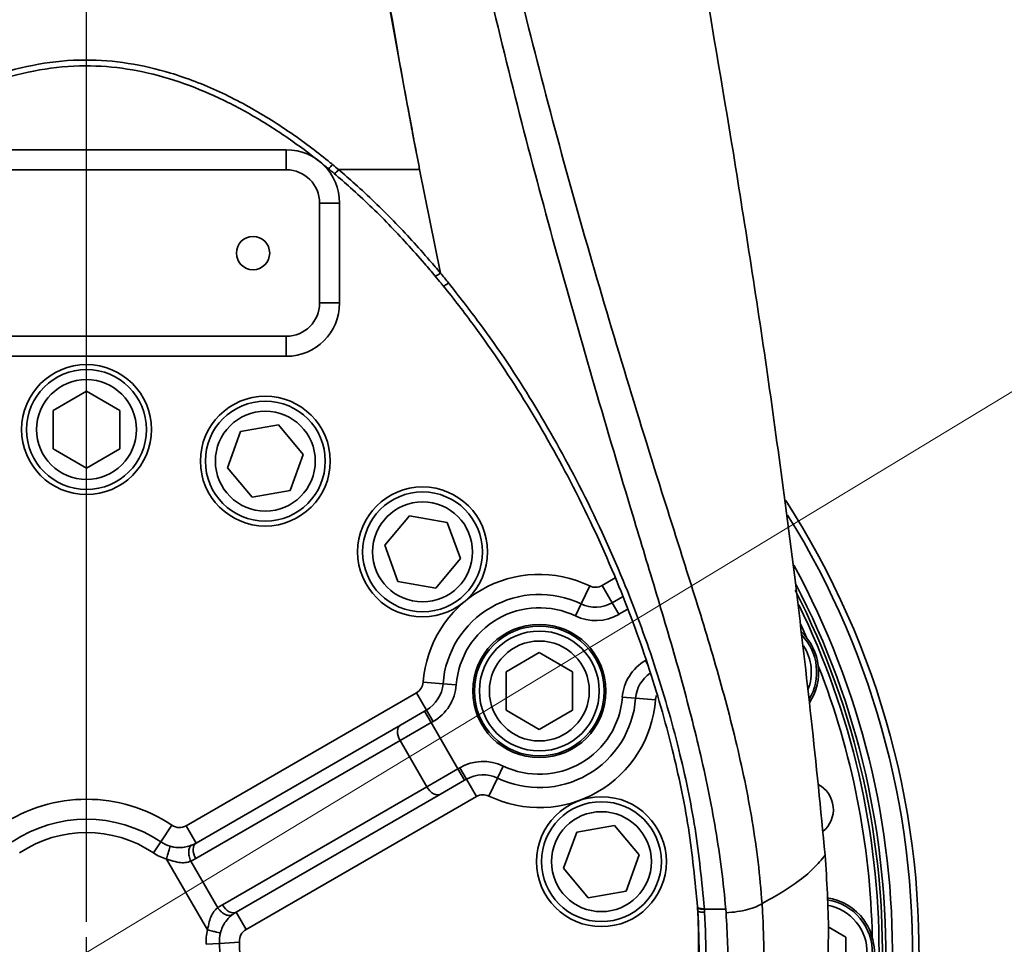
# Model space of a CAD drawing. Header units: millimetres. Extents: x -8713 to 3261, y -18743 to -8704.
# Tile 65 of 133: x -4075 to -3927, y -12167 to -12028. Entities that reach past the tile are written whole.
import ezdxf

# ---------------------------------------------------------------- set-up
doc = ezdxf.new("R2010")
doc.units = ezdxf.units.MM
doc.header["$LTSCALE"] = 10
doc.header["$PDSIZE"] = -1
doc.linetypes.add('CENTER', pattern=[50.8, 31.75, -6.35, 6.35, -6.35])
doc.layers.get('Defpoints').update_dxf_attribs({"true_color": 0x5e5e5e})
doc.layers.add('2细线层', color=4, linetype='Continuous', lineweight=13)
doc.layers.add('中心线层', color=1, linetype='CENTER')
doc.layers.add('细实线层', color=7, linetype='Continuous')
doc.dimstyles.new('ISO-25', dxfattribs={"dimscale": 20, "dimtxt": 4, "dimasz": 3.05, "dimexe": 3, "dimexo": 0.625, "dimtad": 1, "dimdec": 0, "dimtxsty": 'Standard', "dimcen": 2.5, "dimclrd": 1, "dimclre": 1, "dimclrt": 4, "dimadec": 1, "dimazin": 2, "dimtfac": 1, "dimtdec": 0, "dimtmove": 0, "dimatfit": 0, "dimfxl": 1, "dimarcsym": 0})

# ---------------------------------------------------------------- blocks, each defined once
blk = doc.blocks.new('*U220')
at = {"color": 0, "linetype": 'CENTER', "transparency": 16777216}
blk.add_line((0, 4.6), (0, 892.24), dxfattribs=at)
at = {"color": 0, "linetype": 'Continuous', "transparency": 16777216}
blk.add_line((0, -2.3), (0, 2.3), dxfattribs=at)
blk = doc.blocks.new('*D246')
at = {"color": 1, "lineweight": -2, "transparency": 16777216}
for p, q in [((-4077.61, -10461.64), (-6177.95, -10461.64)), ((-6117.95, -12597.36), (-6117.95, -10522.64)), ((-4037.61, -12658.36), (-6177.95, -12658.36))]:
    blk.add_line(p, q, dxfattribs=at)
at = {"color": 1, "lineweight": 20, "transparency": 16777216}
for points in [[(-6128.12, -10522.64), (-6107.78, -10522.64), (-6117.95, -10461.64)], [(-6128.12, -12597.36), (-6107.78, -12597.36), (-6117.95, -12658.36)]]:
    blk.add_solid(points, dxfattribs=at)
at = {"layer": 'Defpoints', "color": 0, "lineweight": 20, "transparency": 16777216}
for p in [(-6117.95, -10461.64), (-4065.11, -10461.64), (-4025.11, -12658.36)]:
    blk.add_point(p, dxfattribs=at)
at = {"color": 4, "transparency": 16777216, "insert": (-6170.45, -11560), "char_height": 80, "attachment_point": 5, "rotation": 90}
blk.add_mtext('{\\fSimHei|b0|i0|c134|p49;2197}', dxfattribs=at)
blk = doc.blocks.new('*D248')
at = {"layer": 'Defpoints', "color": 0, "lineweight": 20, "transparency": 16777216}
for p in [(-4093.15, -11218.36), (-3002.37, -11218.36), (-3897.69, -11358.84), (-3704.6, -11510.99), (-3739.5, -12256)]:
    blk.add_point(p, dxfattribs=at)
at = {"layer": '中心线层', "color": 1, "lineweight": -2, "transparency": 16777216}
blk.add_arc((-3922.46, -11218.36), 364.82, 289.5913, 350.4087, dxfattribs=at)
at = {"layer": '中心线层', "color": 1, "lineweight": 20, "transparency": 16777216}
for points in [[(-3572.87, -11278.3), (-3552.61, -11280), (-3557.64, -11218.36)], [(-3797.53, -11571.89), (-3802.73, -11552.23), (-3859.11, -11577.64)]]:
    blk.add_solid(points, dxfattribs=at)
at = {"layer": '中心线层', "color": 4, "lineweight": 20, "transparency": 16777216, "insert": (-3683.55, -11418.83), "char_height": 80, "attachment_point": 5, "rotation": 50}
blk.add_mtext('80°', dxfattribs=at)
blk = doc.blocks.new('*D249')
at = {"layer": 'Defpoints', "color": 0, "linetype": 'ByBlock', "lineweight": 20, "transparency": 16777216}
for p in [(-4065.11, -11300.72), (-4065.11, -12080.72), (-4065.11, -12168.36), (-3637, -12296.53), (-3798.33, -12901.32)]:
    blk.add_point(p, dxfattribs=at)
at = {"layer": '中心线层', "color": 1, "linetype": 'ByBlock', "lineweight": -2, "transparency": 16777216}
blk.add_arc((-4065.11, -12168.36), 446.88, 297.8271, 82.1729, dxfattribs=at)
at = {"layer": '中心线层', "color": 1, "linetype": 'ByBlock', "lineweight": 20, "transparency": 16777216}
for points in [[(-4004.94, -11735.79), (-4003.55, -11715.51), (-4065.11, -11721.49)], [(-3852.38, -12572.86), (-3860.62, -12554.27), (-3912.27, -12588.29)]]:
    blk.add_solid(points, dxfattribs=at)
at = {"layer": '中心线层', "color": 4, "linetype": 'ByBlock', "lineweight": 20, "transparency": 16777216, "insert": (-3572.87, -12081.57), "char_height": 80, "attachment_point": 5, "rotation": 280}
blk.add_mtext('160°', dxfattribs=at)
blk = doc.blocks.new('*D250')
at = {"layer": 'Defpoints', "color": 0, "linetype": 'ByBlock', "lineweight": 20, "transparency": 16777216}
for p in [(-4065.11, -11300.72), (-4289.3, -11818.69), (-4065.11, -12080.72), (-4065.11, -12168.36), (-4837.51, -12276.92)]:
    blk.add_point(p, dxfattribs=at)
at = {"layer": '中心线层', "color": 1, "linetype": 'ByBlock', "lineweight": -2, "transparency": 16777216}
blk.add_arc((-4065.11, -12168.36), 415.37, 98.4219, 179.5781, dxfattribs=at)
at = {"layer": '中心线层', "color": 1, "linetype": 'ByBlock', "lineweight": 20, "transparency": 16777216}
for points in [[(-4126.69, -11747.33), (-4125.19, -11767.61), (-4065.11, -11752.99)], [(-4470.32, -12164.63), (-4490.61, -12165.98), (-4476.43, -12226.17)]]:
    blk.add_solid(points, dxfattribs=at)
at = {"layer": '中心线层', "color": 4, "linetype": 'ByBlock', "lineweight": 20, "transparency": 16777216, "insert": (-4418.21, -11861.41), "char_height": 80, "attachment_point": 5, "rotation": 49}
blk.add_mtext('98°', dxfattribs=at)
blk = doc.blocks.new('10')
at = {"color": 4}
for radius, start, end in [(1706.72, 290, 188), (337.19, 284.9347, 82.9347)]:
    blk.add_arc((0, 0), radius, start, end, dxfattribs=at)

msp = doc.modelspace()

# ---------------------------------------------------------------- linework, layer by layer
at = {"layer": '中心线层', "color": 2, "lineweight": 20}
for p, q in [((-4065.11, -11300.72), (-4065.11, -12080.72)), ((-3398.05, -11764.1), (-4065.11, -12168.36))]:
    msp.add_line(p, q, dxfattribs=at)
at = {"layer": '细实线层', "linetype": 'Continuous', "lineweight": 35}
for p, q in [((-4095.11, -12047.86), (-4035.11, -12047.86)), ((-4035.11, -12047.86), (-4035.11, -12050.86)), ((-4035.11, -12050.86), (-4095.11, -12050.86)), ((-4015.09, -12050.84), (-4011.98, -12066.36)), ((-4030.11, -12070.86), (-4030.11, -12055.86)), ((-4027.11, -12055.86), (-4030.11, -12055.86)), ((-4027.11, -12055.86), (-4027.11, -12070.86)), ((-4027.11, -12070.86), (-4030.11, -12070.86)), ((-4095.11, -12075.86), (-4035.11, -12075.86)), ((-4035.11, -12075.86), (-4035.11, -12078.86)), ((-4035.11, -12078.86), (-4095.11, -12078.86)), ((-4065.11, -12084.09), (-4070.11, -12086.98)), ((-4060.11, -12086.98), (-4065.11, -12084.09)), ((-4070.11, -12086.98), (-4070.11, -12092.75)), ((-4060.11, -12092.75), (-4060.11, -12086.98)), ((-4041.97, -12090.17), (-4043.94, -12095.6)), ((-4036.28, -12089.17), (-4041.97, -12090.17)), ((-4032.57, -12093.59), (-4036.28, -12089.17)), ((-4070.11, -12092.75), (-4065.11, -12095.64)), ((-4065.11, -12095.64), (-4060.11, -12092.75)), ((-4034.55, -12099.02), (-4032.57, -12093.59)), ((-4043.94, -12095.6), (-4040.23, -12100.02)), ((-4040.23, -12100.02), (-4034.55, -12099.02)), ((-3958.63, -12113.22), (-3960.2, -12100.87)), ((-4016.62, -12102.8), (-4020.33, -12107.23)), ((-4010.94, -12103.81), (-4016.62, -12102.8)), ((-4008.96, -12109.23), (-4010.94, -12103.81)), ((-4020.33, -12107.23), (-4018.36, -12112.65)), ((-4012.67, -12113.65), (-4008.96, -12109.23)), ((-3987.68, -12113.27), (-3985.72, -12112.14)), ((-4018.36, -12112.65), (-4012.67, -12113.65)), ((-3989.54, -12113.34), (-3990.84, -12116.04)), ((-3987.68, -12113.27), (-3986.18, -12115.87)), ((-3958.56, -12113.78), (-3958.63, -12113.22)), ((-3986.18, -12115.87), (-3984.62, -12114.97)), ((-3991.71, -12117.85), (-3990.84, -12116.04)), ((-3985.18, -12117.6), (-3986.18, -12115.87)), ((-3983.91, -12116.87), (-3985.18, -12117.6)), ((-3957.87, -12119.12), (-3956.99, -12121.1)), ((-3997.12, -12123.34), (-4002.12, -12126.23)), ((-3992.12, -12126.23), (-3997.12, -12123.34)), ((-3981.18, -12124.53), (-3980.86, -12125.08)), ((-4002.12, -12126.23), (-4002.12, -12132)), ((-3992.12, -12132), (-3992.12, -12126.23)), ((-4014.57, -12127.79), (-4011.58, -12128.02)), ((-4009.59, -12128.17), (-4011.58, -12128.02)), ((-4050.16, -12149.34), (-4015.57, -12129.37)), ((-4015.57, -12129.37), (-4014.07, -12131.97)), ((-3984.66, -12130.06), (-3982.66, -12130.21)), ((-3982.66, -12130.21), (-3979.67, -12130.44)), ((-4017.98, -12134.23), (-4014.34, -12132.13)), ((-4014.34, -12132.13), (-4014.07, -12131.97)), ((-4013.34, -12133.86), (-4014.34, -12132.13)), ((-4013.07, -12133.7), (-4014.07, -12131.97)), ((-4002.12, -12132), (-3997.12, -12134.89)), ((-3997.12, -12134.89), (-3992.12, -12132)), ((-4048.66, -12151.94), (-4017.98, -12134.23)), ((-4013.34, -12133.86), (-4018.02, -12136.56)), ((-4013.07, -12133.7), (-4013.34, -12133.86)), ((-4013.34, -12133.86), (-4009.34, -12140.79)), ((-4018.02, -12136.56), (-4048.7, -12154.27)), ((-4014.02, -12143.49), (-4018.02, -12136.56)), ((-4009.34, -12140.79), (-4009.07, -12140.63)), ((-4009.07, -12140.63), (-4008.07, -12142.36)), ((-4002.54, -12140.38), (-4003.4, -12142.18)), ((-4014.02, -12143.49), (-4009.34, -12140.79)), ((-4009.34, -12140.79), (-4008.34, -12142.52)), ((-3943.06, -12141.35), (-3943.06, -12141.35)), ((-4044.7, -12161.2), (-4014.02, -12143.49)), ((-4008.34, -12142.52), (-4011.98, -12144.62)), ((-4008.07, -12142.36), (-4008.34, -12142.52)), ((-4008.07, -12142.36), (-4006.57, -12144.96)), ((-4003.4, -12142.18), (-4004.7, -12144.89)), ((-4011.98, -12144.62), (-4042.66, -12162.33)), ((-4006.57, -12144.96), (-4041.16, -12164.93)), ((-4052.28, -12149.27), (-4053.95, -12151.76)), ((-4050.16, -12149.34), (-4048.66, -12151.94)), ((-3985.82, -12149.31), (-3991.51, -12150.31)), ((-3982.11, -12153.73), (-3985.82, -12149.31)), ((-3991.51, -12150.31), (-3993.48, -12155.73)), ((-4055.07, -12153.42), (-4053.95, -12151.76)), ((-3984.09, -12159.15), (-3982.11, -12153.73)), ((-4046.96, -12164.97), (-4053.1, -12154.34)), ((-4049.45, -12154.65), (-4045.4, -12161.66)), ((-3993.48, -12155.73), (-3989.77, -12160.16)), ((-3989.77, -12160.16), (-3984.09, -12159.15)), ((-4042.66, -12162.33), (-4041.16, -12164.93)), ((-3972.34, -12161.79), (-3972.33, -12161.86)), ((-3969.13, -12161.86), (-3972.33, -12161.86)), ((-3969.08, -12162.43), (-3969.13, -12161.86)), ((-3953.75, -12164.53), (-3951.11, -12166.05)), ((-4047.15, -12167.14), (-4045.15, -12167)), ((-4045.15, -12167), (-4042.16, -12166.8)), ((-3951.11, -12166.05), (-3951.11, -12170.67))]:
    msp.add_line(p, q, dxfattribs=at)
at = {"layer": '细实线层', "linetype": 'Continuous', "lineweight": 35, "flags": 128}
for points in [[(-4018.02, -12136.56), (-4018.2, -12136.21), (-4018.32, -12135.85), (-4018.4, -12135.5), (-4018.42, -12135.16), (-4018.39, -12134.85), (-4018.3, -12134.59), (-4018.16, -12134.38), (-4017.98, -12134.23)], [(-4014.02, -12143.49), (-4013.81, -12143.81), (-4013.56, -12144.1), (-4013.29, -12144.35), (-4013.01, -12144.54), (-4012.73, -12144.66), (-4012.46, -12144.72), (-4012.2, -12144.7), (-4011.98, -12144.62)], [(-4048.7, -12154.27), (-4048.88, -12153.92), (-4049.01, -12153.57), (-4049.08, -12153.21), (-4049.11, -12152.87), (-4049.07, -12152.57), (-4048.99, -12152.3), (-4048.85, -12152.09), (-4048.66, -12151.94)], [(-4044.7, -12161.2), (-4044.49, -12161.53), (-4044.24, -12161.82), (-4043.97, -12162.06), (-4043.69, -12162.25), (-4043.41, -12162.38), (-4043.14, -12162.43), (-4042.89, -12162.42), (-4042.66, -12162.33)]]:
    msp.add_lwpolyline(points, dxfattribs=at)
at = {"layer": '细实线层', "linetype": 'Continuous', "lineweight": 35}
for centre, radius in [((-4040.11, -12063.36), 2.5), ((-4065.11, -12089.86), 9.75), ((-4065.11, -12089.86), 9), ((-4065.11, -12089.86), 7.5), ((-4038.26, -12094.6), 9.75), ((-4038.26, -12094.6), 9), ((-4038.26, -12094.6), 7.5), ((-4014.65, -12108.23), 9.75), ((-4014.65, -12108.23), 9), ((-4014.65, -12108.23), 7.5), ((-3997.12, -12129.11), 10), ((-3997.12, -12129.11), 9.75), ((-3997.12, -12129.11), 9), ((-3997.12, -12129.11), 7.5), ((-3987.8, -12154.73), 9.75), ((-3987.8, -12154.73), 9), ((-3987.8, -12154.73), 7.5)]:
    msp.add_circle(centre, radius, dxfattribs=at)
for centre, radius, start, end in [((-4035.11, -12055.86), 8, 0, 90), ((-4035.11, -12055.86), 5, 0, 90), ((-4028.55, -12050.07), 1.49, 294.7642, 329.2512), ((-4035.11, -12070.86), 5, 270, 0), ((-4035.11, -12070.86), 8, 270, 0), ((-4065.11, -12168.23), 121, 329.7744, 28.6422), ((-3997.12, -12129.11), 17.5, 64.34, 175.66), ((-3988.68, -12111.54), 2, 244.34, 300), ((-4065.11, -12168.36), 119.5, 329.7744, 27.0739), ((-4065.11, -12168.36), 120, 329.7744, 27.4894), ((-3997.12, -12129.11), 14.5, 64.34, 175.66), ((-3997.12, -12129.11), 12.5, 64.34, 175.66), ((-3988.68, -12111.54), 5, 244.34, 300), ((-4065.11, -12168.36), 119, 0, 26.019), ((-3988.68, -12111.54), 7, 244.34, 300), ((-3963.48, -12126.27), 8.3, 326.3413, 46.5), ((-3963.48, -12126.27), 8, 329.2747, 43.6073), ((-3963.48, -12126.27), 7.2, 338.1776, 33.0669), ((-3977.68, -12130.59), 7, 120, 175.66), ((-4065.11, -12168.36), 118, 1.1121, 21.3879), ((-3977.68, -12130.59), 5, 124.1039, 175.66), ((-4016.57, -12127.64), 2, 300, 355.66), ((-4016.57, -12127.64), 5, 300, 355.66), ((-4016.57, -12127.64), 7, 300, 355.66), ((-3997.12, -12129.11), 14.5, 244.34, 355.66), ((-3997.12, -12129.11), 12.5, 244.34, 355.66), ((-3977.68, -12130.59), 2, 156.9831, 175.66), ((-3997.12, -12129.11), 17.5, 244.34, 355.66), ((-4005.57, -12146.69), 7, 64.34, 120), ((-4005.57, -12146.69), 5, 64.34, 120), ((-3957.22, -12146.9), 4.25, 308.9046, 62.5313), ((-4005.57, -12146.69), 2, 64.34, 120), ((-4065.11, -12168.36), 23, 56.1039, 123.8961), ((-4065.11, -12168.36), 20, 56.1039, 123.8961), ((-4051.16, -12147.61), 2, 236.1039, 300), ((-4065.11, -12168.36), 18, 56.1039, 123.8961), ((-4051.16, -12147.61), 5, 236.1039, 253.9711), ((-4051.16, -12147.61), 5, 293.1258, 300), ((-4051.16, -12147.61), 7, 236.1039, 253.9711), ((-4052.2, -12148.21), 7, 293.1258, 300), ((-4041.2, -12167.26), 7, 120, 126.8742), ((-3955.11, -12168.36), 8, 275.1844, 81.2813), ((-3955.11, -12168.36), 7.2, 276.2763, 80.0454), ((-3955.11, -12168.36), 8.3, 35.9887, 81.7592), ((-4040.16, -12166.66), 5, 120, 126.8742), ((-3955.11, -12168.36), 8.3, 274.8637, 35.9887), ((-4040.16, -12166.66), 7, 166.0289, 183.8961), ((-4040.16, -12166.66), 5, 166.0289, 183.8961), ((-4040.16, -12166.66), 2, 120, 183.8961), ((-4065.11, -12168.36), 20, 176.1039, 243.8961), ((-4065.11, -12168.36), 20, 296.1039, 3.8961), ((-4065.11, -12168.36), 23, 296.1039, 3.8961)]:
    msp.add_arc(centre, radius, start, end, dxfattribs=at)
for centre, major_axis, start_param, end_param in [((-4065.11, -12168.37), (124.26, 13.59), 6.127792, 6.747863), ((-4065.11, -12168.23), (123.27, 13.48), 6.1278, 6.731024)]:
    msp.add_ellipse(centre, major_axis=major_axis, ratio=1, start_param=start_param, end_param=end_param, dxfattribs=at)
for points, knots in [([(-3989.61, -11393.21), (-3989.61, -11393.21), (-3989.8, -11396.18), (-3990.45, -11402.07), (-3992.07, -11410.73), (-3994.18, -11419.28), (-3996.59, -11427.79), (-3999.75, -11438.27), (-4003.45, -11450.87), (-4007.51, -11465.59), (-4011.57, -11481.64), (-4015.46, -11499.03), (-4019.13, -11517.75), (-4022.88, -11539.73), (-4026.46, -11564.99), (-4029.64, -11593.56), (-4032.06, -11622.24), (-4033.76, -11650.98), (-4034.81, -11679.78), (-4035.23, -11708.59), (-4035.06, -11737.42), (-4034.24, -11768.67), (-4032.6, -11802.31), (-4029.95, -11838.31), (-4026.69, -11871.12), (-4023.07, -11900.74), (-4019.29, -11927.18), (-4014.96, -11953.52), (-4010.39, -11977.87), (-4005.69, -12000.24), (-4000.98, -12020.66), (-3995.87, -12040.92), (-3990.33, -12061), (-3984.43, -12080.88), (-3979.13, -12098.05), (-3974.5, -12112.53), (-3970.8, -12124.46), (-3967.53, -12136.47), (-3964.98, -12148.62), (-3963.97, -12156.87), (-3963.68, -12161.02), (-3963.68, -12161.02)], [0, 0, 0, 0, 0, 0.011737, 0.023498, 0.035297, 0.047107, 0.058885, 0.078665, 0.098453, 0.118236, 0.14264, 0.167053, 0.191461, 0.228033, 0.264608, 0.30117, 0.337733, 0.374291, 0.410849, 0.447405, 0.483961, 0.529727, 0.575503, 0.621268, 0.655189, 0.68911, 0.723035, 0.756959, 0.783715, 0.810475, 0.837228, 0.863999, 0.890777, 0.917545, 0.934043, 0.950588, 0.96711, 0.983572, 1, 1, 1, 1, 1]), ([(-3969.13, -12161.86), (-3969.13, -12161.86), (-3969.46, -12157.85), (-3970.51, -12149.86), (-3972.96, -12138.03), (-3976.03, -12126.29), (-3979.49, -12114.6), (-3983.83, -12100.33), (-3988.85, -12083.37), (-3994.49, -12063.7), (-3999.89, -12043.54), (-4004.95, -12022.92), (-4009.68, -12001.84), (-4014.35, -11978.98), (-4018.84, -11954.31), (-4023.06, -11927.85), (-4026.74, -11901.28), (-4030.25, -11871.55), (-4033.4, -11838.63), (-4035.94, -11802.52), (-4037.49, -11768.78), (-4038.26, -11737.45), (-4038.39, -11708.55), (-4037.93, -11679.65), (-4036.87, -11650.78), (-4035.17, -11621.95), (-4032.78, -11593.18), (-4029.65, -11564.5), (-4026.14, -11539.11), (-4022.48, -11517), (-4018.91, -11498.15), (-4015.18, -11480.73), (-4011.38, -11464.72), (-4008.87, -11454.99), (-4007.61, -11450.13)], [0, 0, 0, 0, 0.0000001, 0.0173161, 0.0346592, 0.0520498, 0.0694581, 0.0868288, 0.1154573, 0.1440936, 0.1727235, 0.2026308, 0.2325443, 0.2624535, 0.2994091, 0.3363654, 0.3732896, 0.4102142, 0.4600018, 0.5098001, 0.559589, 0.5993493, 0.6391095, 0.6788767, 0.7186436, 0.7584305, 0.7982165, 0.8380468, 0.8778754, 0.9044938, 0.9311167, 0.9577327, 0.9788664, 1, 1, 1, 1]), ([(-3987.18, -11488.36), (-3988.31, -11501.68), (-3990.58, -11528.33), (-3993.53, -11568.36), (-3996.07, -11608.45), (-3998.1, -11648.59), (-3999.54, -11688.79), (-4000.27, -11729.04), (-4000.15, -11766.43), (-3999.26, -11800.93), (-3997.73, -11832.5), (-3995.39, -11864.03), (-3992.21, -11895.46), (-3988.21, -11926.56), (-3983.51, -11957.31), (-3978.38, -11987.72), (-3973.05, -12018.04), (-3969.68, -12038.25), (-3967.99, -12048.36)], [0, 0, 0, 0, 0.07143, 0.14286, 0.21429, 0.285719, 0.357148, 0.428577, 0.500005, 0.556005, 0.612003, 0.668002, 0.724, 0.779998, 0.834998, 0.889998, 0.944999, 1, 1, 1, 1]), ([(-4039, -11576.2), (-4039.21, -11579.19), (-4040.1, -11592), (-4041.35, -11614.66), (-4042.5, -11644.19), (-4043.32, -11678.69), (-4043.6, -11718.15), (-4043.06, -11760.4), (-4041.89, -11799.01), (-4040.27, -11833.97), (-4038.25, -11866.46), (-4035.79, -11897.96), (-4033.02, -11927.32), (-4029.89, -11955.48), (-4026.42, -11982.44), (-4022.64, -12008.15), (-4019.31, -12028.05), (-4017.07, -12040.41), (-4016.08, -12045.68), (-4015.66, -12047.89), (-4015.37, -12049.37), (-4015.22, -12050.18), (-4015.09, -12050.84)], [0, 0, 0, 0, 0.018915, 0.080929, 0.142953, 0.204971, 0.297974, 0.390977, 0.470492, 0.540693, 0.610893, 0.675122, 0.73935, 0.796472, 0.8536, 0.910717, 0.960671, 0.981421, 0.990429, 0.994758, 0.99571, 1, 1, 1, 1]), ([(-4015.09, -12050.84), (-4015.22, -12050.18), (-4015.37, -12049.39), (-4015.61, -12048.13), (-4015.78, -12047.25), (-4016.14, -12045.4), (-4016.5, -12043.49), (-4017.22, -12039.65), (-4019.37, -12028.12), (-4022.86, -12008.25), (-4027.04, -11981.61), (-4031.19, -11951.86), (-4035.12, -11919.01), (-4038.66, -11883.04), (-4041.24, -11850), (-4043.09, -11819.93), (-4044.37, -11792.85), (-4045.26, -11765.76), (-4045.78, -11738.34), (-4045.9, -11710.61), (-4045.57, -11681.27), (-4044.69, -11650.67), (-4043.31, -11622.56), (-4041.71, -11598.21), (-4040.55, -11584.49), (-4039.97, -11577.63)], [0, 0, 0, 0, 0.0043, 0.005085, 0.008224, 0.009994, 0.017074, 0.02063, 0.034856, 0.091765, 0.148693, 0.205622, 0.281573, 0.357541, 0.433498, 0.490412, 0.547326, 0.604239, 0.661151, 0.720061, 0.77897, 0.845996, 0.91302, 0.95651, 1, 1, 1, 1]), ([(-4102.25, -12050.07), (-4100.72, -12048.86), (-4097.38, -12046.2), (-4091.87, -12042.56), (-4085.73, -12039.23), (-4079.22, -12036.59), (-4072.38, -12034.84), (-4065.5, -12034.18), (-4058.81, -12034.73), (-4052.02, -12036.31), (-4045.07, -12039.01), (-4038.11, -12042.78), (-4032.77, -12046.44), (-4029.54, -12048.96), (-4028.39, -12049.89), (-4028.18, -12050.07)], [0, 0, 0, 0, 0.071577, 0.156638, 0.241844, 0.326721, 0.412867, 0.498908, 0.577802, 0.656771, 0.752853, 0.849439, 0.945827, 0.989589, 1, 1, 1, 1]), ([(-4028.82, -12050.68), (-4028.82, -12050.68), (-4029.04, -12050.5), (-4030.99, -12048.91), (-4034.79, -12046.05), (-4040.47, -12042.44), (-4046.47, -12039.38), (-4052.65, -12037.05), (-4058.96, -12035.59), (-4065.49, -12035.06), (-4072.21, -12035.7), (-4078.92, -12037.42), (-4085.31, -12040), (-4091.36, -12043.27), (-4096.78, -12046.88), (-4100.11, -12049.45), (-4101.6, -12050.68), (-4101.6, -12050.68)], [0, 0, 0, 0, 0.000001, 0.010479, 0.093854, 0.177601, 0.261103, 0.344143, 0.422655, 0.501091, 0.586678, 0.67237, 0.757408, 0.842776, 0.927999, 0.999999, 1, 1, 1, 1]), ([(-3967.99, -12048.36), (-3967.09, -12053.99), (-3965.25, -12065.42), (-3962.63, -12082.92), (-3961.02, -12094.81), (-3960.2, -12100.87)], [0, 0, 0, 0, 0.322052, 0.654661, 1, 1, 1, 1]), ([(-4028.18, -12050.07), (-4028.18, -12050.07), (-4027.87, -12050.33), (-4027.57, -12050.58), (-4027.26, -12050.84), (-4027.26, -12050.84)], [0, 0, 0, 0, 0.000359, 0.99995, 1, 1, 1, 1]), ([(-4027.92, -12051.43), (-4028.22, -12051.18), (-4028.52, -12050.93), (-4028.82, -12050.68), (-4028.82, -12050.68)], [0, 0, 0, 0, 0.999949, 1, 1, 1, 1]), ([(-4012.77, -12066.81), (-4013.3, -12066.18), (-4015.54, -12063.53), (-4019.68, -12059.01), (-4024.27, -12054.56), (-4027.1, -12052.13), (-4027.92, -12051.43)], [0, 0, 0, 0, 0.114614, 0.483018, 0.850785, 1, 1, 1, 1]), ([(-4015.09, -12050.84), (-4017.36, -12050.84), (-4021.42, -12050.84), (-4025.48, -12050.84), (-4027.26, -12050.84)], [0, 0, 0, 0, 0.560004, 1, 1, 1, 1]), ([(-4027.26, -12050.84), (-4027.26, -12050.84), (-4026.43, -12051.54), (-4023.59, -12054.01), (-4018.95, -12058.49), (-4014.78, -12063.05), (-4012.51, -12065.73), (-4011.98, -12066.36), (-4011.98, -12066.36)], [0, 0, 0, 0, 0.000003, 0.149402, 0.517307, 0.885504, 0.999997, 1, 1, 1, 1]), ([(-4011.98, -12066.36), (-4011.98, -12066.36), (-4011.58, -12066.85), (-4011.17, -12067.35), (-4010.77, -12067.84)], [0, 0, 0, 0, 0.000031, 1, 1, 1, 1]), ([(-4012.76, -12066.83), (-4012.47, -12067.18), (-4012.06, -12067.67), (-4011.66, -12068.16), (-4011.56, -12068.29)], [0, 0, 0, 0, 0.7338641, 1, 1, 1, 1]), ([(-4010.77, -12067.84), (-4009.19, -12069.85), (-4004.65, -12075.62), (-3997.96, -12085.71), (-3990.72, -12098.63), (-3984.65, -12111.8), (-3979.7, -12125.08), (-3976.13, -12137.52), (-3973.52, -12149.74), (-3972.73, -12157.77), (-3972.34, -12161.79)], [0, 0, 0, 0, 0.07298, 0.210172, 0.347386, 0.499798, 0.630584, 0.761361, 0.880701, 1, 1, 1, 1]), ([(-3973.35, -12161.58), (-3973.74, -12157.6), (-3974.53, -12149.61), (-3977.11, -12137.48), (-3980.67, -12125.11), (-3985.58, -12111.92), (-3991.62, -12098.85), (-3998.82, -12086.02), (-4005.5, -12076.03), (-4009.97, -12070.24), (-4011.56, -12068.28), (-4011.56, -12068.28)], [0, 0, 0, 0, 0.118944, 0.238736, 0.369114, 0.500268, 0.652683, 0.789426, 0.927068, 0.999999, 1, 1, 1, 1]), ([(-3958.56, -12113.78), (-3957.78, -12120.27), (-3956.2, -12133.57), (-3954.88, -12146.92), (-3954.21, -12153.76)], [0, 0, 0, 0, 0.487827, 1, 1, 1, 1]), ([(-4052.54, -12152.42), (-4052.36, -12152.46), (-4051.82, -12152.6), (-4050.91, -12152.64), (-4049.92, -12152.49), (-4049.45, -12152.3), (-4049.2, -12152.21)], [0, 0, 0, 0, 0.149243, 0.435253, 0.70844, 1, 1, 1, 1]), ([(-4176, -12153.76), (-4176.25, -12157.61), (-4176.75, -12165.31), (-4175.97, -12176.86), (-4174.08, -12188.27), (-4171, -12199.42), (-4166.78, -12210.19), (-4161.46, -12220.47), (-4155.11, -12230.15), (-4147.78, -12239.13), (-4139.55, -12247.3), (-4130.51, -12254.58), (-4120.75, -12260.89), (-4110.38, -12266.16), (-4099.51, -12270.32), (-4088.26, -12273.33), (-4076.75, -12275.14), (-4065.11, -12275.75), (-4053.46, -12275.14), (-4041.95, -12273.33), (-4030.7, -12270.32), (-4019.83, -12266.16), (-4009.46, -12260.89), (-3999.7, -12254.58), (-3990.66, -12247.3), (-3982.44, -12239.13), (-3975.11, -12230.15), (-3968.75, -12220.47), (-3963.44, -12210.19), (-3959.22, -12199.42), (-3956.13, -12188.27), (-3954.24, -12176.86), (-3953.46, -12165.31), (-3953.96, -12157.61), (-3954.21, -12153.76)], [0, 0, 0, 0, 0.03125, 0.0625, 0.093751, 0.125001, 0.156251, 0.187501, 0.218752, 0.250002, 0.281252, 0.312502, 0.343752, 0.375002, 0.406251, 0.437501, 0.46875, 0.5, 0.53125, 0.562499, 0.593749, 0.624998, 0.656248, 0.687498, 0.718748, 0.749998, 0.781248, 0.812499, 0.843749, 0.874999, 0.906249, 0.9375, 0.96875, 1, 1, 1, 1]), ([(-3954.21, -12153.76), (-3954.75, -12154.43), (-3955.83, -12155.77), (-3958.16, -12157.66), (-3960.76, -12159.41), (-3962.71, -12160.49), (-3963.68, -12161.02)], [0, 0, 0, 0, 0.28095, 0.560311, 0.779761, 1, 1, 1, 1]), ([(-4049.45, -12154.65), (-4049.45, -12154.65), (-4049.72, -12154.76), (-4050.26, -12154.93), (-4051.31, -12154.87), (-4052.25, -12154.61), (-4052.86, -12154.41), (-4053.1, -12154.34), (-4053.1, -12154.34)], [0, 0, 0, 0, 0.000015, 0.270777, 0.510428, 0.813595, 0.999985, 1, 1, 1, 1]), ([(-3963.68, -12161.02), (-3963.68, -12161.02), (-3963.61, -12162.01), (-3963.34, -12166.96), (-3963.43, -12175.93), (-3964.81, -12187.81), (-3967.36, -12199.17), (-3970.98, -12209.9), (-3975.54, -12219.93), (-3981.08, -12229.38), (-3987.61, -12238.13), (-3994.99, -12246.09), (-4003.22, -12253.24), (-4012.25, -12259.44), (-4021.93, -12264.64), (-4032.16, -12268.78), (-4042.82, -12271.76), (-4053.76, -12273.59), (-4065.01, -12274.24), (-4076.29, -12273.63), (-4087.48, -12271.75), (-4098.26, -12268.7), (-4107.91, -12264.79), (-4116.41, -12260.28), (-4123.83, -12255.47), (-4130.78, -12250.04), (-4137.24, -12244.01), (-4143.13, -12237.39), (-4148.44, -12230.25), (-4153.1, -12222.71), (-4157.52, -12213.97), (-4161.39, -12203.97), (-4164.44, -12192.73), (-4166.23, -12181.74), (-4166.92, -12171.14), (-4166.76, -12164.39), (-4166.53, -12161.02), (-4166.53, -12161.02)], [0, 0, 0, 0, 0, 0.008801, 0.044319, 0.079928, 0.115443, 0.148029, 0.180692, 0.213264, 0.24502, 0.276866, 0.308613, 0.340337, 0.37216, 0.403882, 0.435635, 0.467489, 0.499241, 0.532388, 0.564514, 0.596747, 0.628873, 0.654465, 0.680161, 0.705859, 0.731455, 0.757553, 0.78375, 0.809955, 0.836066, 0.870608, 0.905245, 0.939798, 0.969899, 1, 1, 1, 1, 1]), ([(-3963.68, -12161.02), (-3963.95, -12161.19), (-3964.5, -12161.51), (-3965.82, -12161.93), (-3967.37, -12162.26), (-3968.51, -12162.37), (-3969.08, -12162.43)], [0, 0, 0, 0, 0.2499999, 0.4999998, 0.7499999, 1, 1, 1, 1]), ([(-4161.13, -12162.43), (-4161.29, -12165.63), (-4161.62, -12172.04), (-4160.98, -12182.13), (-4159.36, -12192.61), (-4156.49, -12203.34), (-4152.82, -12212.87), (-4148.62, -12221.2), (-4144.18, -12228.37), (-4139.12, -12235.17), (-4133.51, -12241.45), (-4127.37, -12247.17), (-4120.77, -12252.3), (-4113.72, -12256.86), (-4105.66, -12261.13), (-4096.5, -12264.82), (-4086.29, -12267.7), (-4075.7, -12269.48), (-4065.01, -12270.05), (-4054.36, -12269.44), (-4044, -12267.71), (-4033.9, -12264.9), (-4024.21, -12260.98), (-4015.02, -12256.06), (-4006.45, -12250.19), (-3998.62, -12243.42), (-3991.59, -12235.87), (-3985.38, -12227.55), (-3980.1, -12218.55), (-3975.77, -12208.99), (-3972.58, -12199.44), (-3970.41, -12190.03), (-3969.14, -12180.87), (-3968.6, -12171.64), (-3968.92, -12165.49), (-3969.08, -12162.43)], [0, 0, 0, 0, 0.030245, 0.06049, 0.095208, 0.130014, 0.164719, 0.190842, 0.217061, 0.243272, 0.269383, 0.294902, 0.320523, 0.346142, 0.371658, 0.403652, 0.435751, 0.467745, 0.500749, 0.532367, 0.564086, 0.595704, 0.627312, 0.659021, 0.690631, 0.722334, 0.754137, 0.785848, 0.818515, 0.851275, 0.883957, 0.912915, 0.941975, 0.971039, 1, 1, 1, 1]), ([(-3972.3, -12162.32), (-3972.2, -12164.8), (-3971.99, -12169.88), (-3972.46, -12177.55), (-3973.55, -12185.34), (-3975.34, -12193.1), (-3977.76, -12200.6), (-3980.74, -12207.73), (-3984.26, -12214.52), (-3988.38, -12221.08), (-3992.99, -12227.22), (-3998.01, -12232.88), (-4003.43, -12238.07), (-4009.31, -12242.87), (-4015.56, -12247.15), (-4022.07, -12250.88), (-4028.82, -12254.07), (-4035.9, -12256.73), (-4043.2, -12258.81), (-4050.61, -12260.29), (-4058.14, -12261.17), (-4065.8, -12261.42), (-4073.52, -12261.05), (-4081.18, -12260.03), (-4088.8, -12258.37), (-4096.31, -12256.05), (-4103.69, -12253.07), (-4110.78, -12249.47), (-4117.61, -12245.23), (-4124.1, -12240.38), (-4130.18, -12234.94), (-4135.74, -12229.01), (-4140.8, -12222.58), (-4145.3, -12215.67), (-4149.14, -12208.46), (-4152.26, -12201.1), (-4154.73, -12193.59), (-4156.57, -12185.84), (-4157.71, -12177.98), (-4158.23, -12170.12), (-4158.02, -12164.92), (-4157.91, -12162.32)], [0, 0, 0, 0, 0.025007, 0.051132, 0.077257, 0.104097, 0.130937, 0.156115, 0.181293, 0.207145, 0.232995, 0.257367, 0.281738, 0.306767, 0.331795, 0.355776, 0.379756, 0.404407, 0.429058, 0.45321, 0.477361, 0.502224, 0.527088, 0.551943, 0.5768, 0.602425, 0.628052, 0.653913, 0.679775, 0.706459, 0.733143, 0.759855, 0.786569, 0.814118, 0.841668, 0.867813, 0.893959, 0.920833, 0.947707, 0.973769, 1, 1, 1, 1]), ([(-4156.9, -12162.1), (-4157, -12164.66), (-4157.21, -12169.8), (-4156.71, -12177.51), (-4155.6, -12185.17), (-4153.83, -12192.78), (-4151.39, -12200.3), (-4148.28, -12207.64), (-4144.54, -12214.7), (-4140.16, -12221.48), (-4135.13, -12227.93), (-4129.57, -12233.87), (-4123.63, -12239.2), (-4117.3, -12243.98), (-4110.49, -12248.24), (-4103.4, -12251.85), (-4096.18, -12254.78), (-4088.84, -12257.08), (-4081.23, -12258.76), (-4075.33, -12259.57), (-4072.01, -12259.82), (-4071.3, -12259.87)], [0, 0, 0, 0, 0.054351, 0.109056, 0.163579, 0.218103, 0.274135, 0.330167, 0.38586, 0.441551, 0.498967, 0.556382, 0.610274, 0.664164, 0.71975, 0.775335, 0.827108, 0.87888, 0.932249, 0.985617, 1, 1, 1, 1]), ([(-4058.91, -12259.87), (-4056.32, -12259.63), (-4051.14, -12259.15), (-4042.79, -12257.47), (-4033.95, -12254.83), (-4024.81, -12250.97), (-4016.12, -12246.16), (-4007.99, -12240.42), (-4000.52, -12233.83), (-3993.75, -12226.43), (-3987.8, -12218.27), (-3982.75, -12209.45), (-3978.65, -12200.06), (-3975.61, -12190.16), (-3973.7, -12179.89), (-3972.96, -12170.48), (-3973.21, -12164.56), (-3973.31, -12162.1)], [0, 0, 0, 0, 0.052873, 0.105747, 0.173201, 0.240868, 0.308331, 0.37688, 0.445639, 0.5142, 0.585041, 0.656098, 0.72695, 0.800503, 0.87428, 0.947838, 1, 1, 1, 1]), ([(-3973.35, -12161.65), (-3973.27, -12163.79), (-3973.08, -12168.52), (-3973.57, -12175.81), (-3974.68, -12183.47), (-3976.45, -12191.08), (-3978.89, -12198.59), (-3981.99, -12205.94), (-3985.73, -12213), (-3990.12, -12219.79), (-3995.15, -12226.25), (-4000.71, -12232.19), (-4006.66, -12237.52), (-4012.98, -12242.3), (-4019.79, -12246.56), (-4026.29, -12249.87), (-4032.23, -12252.35), (-4037.55, -12254.2), (-4043, -12255.75), (-4046.73, -12256.51), (-4048.59, -12256.88)], [0, 0, 0, 0, 0.049438, 0.108884, 0.168134, 0.227384, 0.288272, 0.349158, 0.409718, 0.470276, 0.532712, 0.595147, 0.653708, 0.712267, 0.772673, 0.833076, 0.874471, 0.915866, 0.957933, 1, 1, 1, 1]), ([(-4046.96, -12164.97), (-4046.96, -12164.97), (-4046.86, -12164.58), (-4046.71, -12163.84), (-4046.38, -12162.8), (-4046.01, -12162.23), (-4045.67, -12161.88), (-4045.53, -12161.76), (-4045.4, -12161.66), (-4045.4, -12161.66)], [0, 0, 0, 0, 0.000015, 0.309023, 0.567724, 0.81808, 0.855736, 0.999985, 1, 1, 1, 1]), ([(-4043.16, -12162.66), (-4043.27, -12162.74), (-4043.6, -12163.01), (-4044.15, -12163.58), (-4044.72, -12164.5), (-4044.92, -12165.14), (-4045.02, -12165.46)], [0, 0, 0, 0, 0.145307, 0.479081, 0.742072, 1, 1, 1, 1]), ([(-3973.35, -12161.58), (-3973.34, -12161.63), (-3973.33, -12161.82), (-3973.32, -12162.01), (-3973.31, -12162.15)], [0, 0, 0, 0, 0.249829, 1, 1, 1, 1]), ([(-3972.33, -12161.86), (-3972.33, -12161.86), (-3972.33, -12161.88), (-3972.33, -12161.95), (-3972.32, -12162.06), (-3972.31, -12162.19), (-3972.31, -12162.28), (-3972.3, -12162.32)], [0, 0, 0, 0, 0.000125, 0.139803, 0.426536, 0.713268, 1, 1, 1, 1])]:
    msp.add_open_spline(points, degree=3, knots=knots, dxfattribs=at)
for points in [[(-4028.82, -12050.68), (-4028.81, -12050.69), (-4028.79, -12050.7), (-4028.64, -12050.58), (-4028.43, -12050.37), (-4028.26, -12050.17), (-4028.18, -12050.07)], [(-4011.98, -12066.36), (-4012.08, -12066.44), (-4012.29, -12066.6), (-4012.55, -12066.77), (-4012.73, -12066.85), (-4012.75, -12066.83), (-4012.77, -12066.81)], [(-4010.77, -12067.84), (-4010.87, -12067.92), (-4011.08, -12068.08), (-4011.34, -12068.24), (-4011.52, -12068.32), (-4011.55, -12068.29), (-4011.56, -12068.28)], [(-4053.1, -12154.34), (-4053.02, -12154.09), (-4052.88, -12153.58), (-4052.7, -12152.95), (-4052.57, -12152.5), (-4052.55, -12152.45), (-4052.54, -12152.42)], [(-4049.45, -12154.65), (-4049.51, -12154.52), (-4049.62, -12154.27), (-4049.72, -12153.88), (-4049.77, -12153.49), (-4049.76, -12153.13), (-4049.7, -12152.81), (-4049.58, -12152.54), (-4049.42, -12152.33), (-4049.27, -12152.25), (-4049.2, -12152.21)], [(-4045.4, -12161.66), (-4045.32, -12161.77), (-4045.16, -12162), (-4044.87, -12162.28), (-4044.56, -12162.52), (-4044.25, -12162.69), (-4043.93, -12162.8), (-4043.64, -12162.83), (-4043.37, -12162.79), (-4043.23, -12162.71), (-4043.16, -12162.66)], [(-3972.34, -12161.79), (-3972.47, -12161.8), (-3972.73, -12161.81), (-3973.06, -12161.76), (-3973.3, -12161.68), (-3973.33, -12161.61), (-3973.35, -12161.58)], [(-3972.33, -12161.86), (-3972.46, -12161.86), (-3972.73, -12161.87), (-3973.06, -12161.83), (-3973.29, -12161.75), (-3973.33, -12161.68), (-3973.34, -12161.64)], [(-3972.3, -12162.32), (-3972.43, -12162.32), (-3972.7, -12162.33), (-3973.03, -12162.29), (-3973.26, -12162.21), (-3973.3, -12162.14), (-3973.31, -12162.1)], [(-4046.96, -12164.97), (-4046.7, -12165.04), (-4046.19, -12165.16), (-4045.55, -12165.32), (-4045.1, -12165.44), (-4045.04, -12165.45), (-4045.02, -12165.46)]]:
    msp.add_open_spline(points, degree=3, dxfattribs=at)

# ---------------------------------------------------------------- block references
at = {"color": 4, "linetype": 'CENTER'}
msp.add_blockref('*U220', (-4065.11, -12168.36), dxfattribs=at)
at = {"layer": '2细线层', "color": 0, "linetype": 'ByBlock', "lineweight": 20}
msp.add_blockref('10', (-4065.11, -12168.36), dxfattribs=at)

# ---------------------------------------------------------------- dimensions: what is measured, and where the dimension line sits
dim = msp.add_linear_dim(base=(-6117.95, -10461.64), p1=(-4025.11, -12658.36), p2=(-4065.11, -10461.64), angle=90, text='{\\fSimHei|b0|i0|c134|p49;<>}', dimstyle='ISO-25')
dim.commit()
dim.dimension.update_dxf_attribs({"geometry": '*D246', "text_midpoint": (-6117.95, -11560), "dimtype": 160})
at = {"layer": '中心线层', "color": 2, "lineweight": 20}
dim = msp.add_angular_dim_2l(base=(-3704.6, -11510.99), line1=((-3002.37, -11218.36), (-4093.15, -11218.36)), line2=((-3897.69, -11358.84), (-3739.5, -12256)), dimstyle='ISO-25', dxfattribs=at)
dim.commit()
dim.dimension.update_dxf_attribs({"geometry": '*D248', "text_midpoint": (-3683.55, -11418.83)})
at = {"layer": '中心线层', "color": 1, "linetype": 'ByBlock', "lineweight": 20}
dim = msp.add_angular_dim_2l(base=(-4289.3, -11818.69), line1=((-4837.51, -12276.92), (-4065.11, -12168.36)), line2=((-4065.11, -11300.72), (-4065.11, -12080.72)), dimstyle='ISO-25', dxfattribs=at)
dim.commit()
dim.dimension.update_dxf_attribs({"geometry": '*D250', "text_midpoint": (-4418.21, -11861.41)})
at = {"layer": '中心线层', "color": 4, "linetype": 'ByBlock', "lineweight": 20}
dim = msp.add_angular_dim_2l(base=(-3637, -12296.53), line1=((-3798.33, -12901.32), (-4065.11, -12168.36)), line2=((-4065.11, -11300.72), (-4065.11, -12080.72)), dimstyle='ISO-25', dxfattribs=at)
dim.commit()
dim.dimension.update_dxf_attribs({"geometry": '*D249', "text_midpoint": (-3572.87, -12081.57)})

doc.saveas('drawing.dxf')
